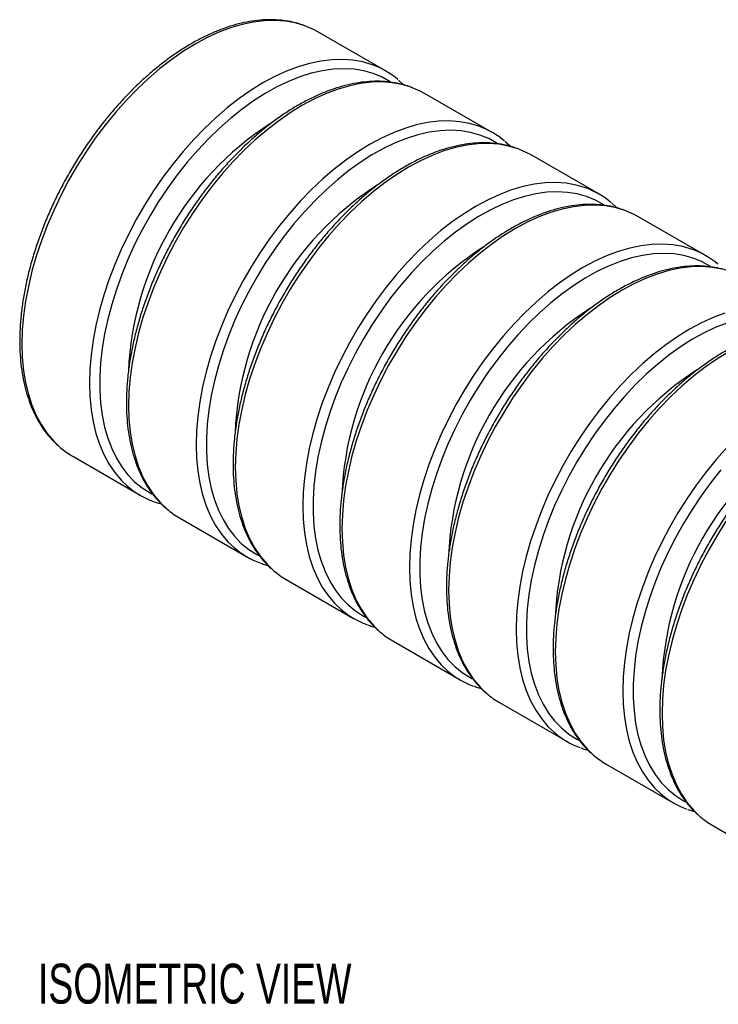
# Model space of a CAD drawing. Header units: millimetres. Extents: x 0 to 419, y 0 to 324.
# Tile 2 of 6: x 98 to 117, y 76 to 102. Entities that reach past the tile are written whole.
import ezdxf

# ---------------------------------------------------------------- set-up
doc = ezdxf.new("R2010")
doc.units = ezdxf.units.MM
doc.header["$LTSCALE"] = 0.5
doc.layers.add('DIMENSIONS', color=140, linetype='Continuous', lineweight=25)
doc.styles.add('SLDTEXTSTYLE0', font='TXT', dxfattribs={"width": 0.7})

msp = doc.modelspace()

# ---------------------------------------------------------------- linework, layer by layer
for p, q in [((108.069, 100.974), (106.277, 102.008)), ((108.544, 100.606), (108.418, 100.725)), ((110.897, 99.341), (109.106, 100.375)), ((111.373, 98.974), (111.247, 99.092)), ((113.725, 97.708), (111.934, 98.742)), ((114.201, 97.341), (114.075, 97.46)), ((116.554, 96.075), (114.762, 97.11)), ((99.778, 90.749), (101.569, 89.715)), ((102.606, 89.116), (104.398, 88.082)), ((105.435, 87.484), (107.226, 86.45)), ((108.263, 85.851), (110.054, 84.817)), ((111.091, 84.218), (112.883, 83.184)), ((113.92, 82.585), (115.711, 81.551)), ((116.748, 80.953), (118.539, 79.918))]:
    msp.add_line(p, q)
at = {"flags": 128}
for points in [[(105.932, 102.169), (105.928, 102.17), (105.678, 102.245), (105.416, 102.292), (105.142, 102.312), (104.859, 102.304), (104.567, 102.268), (104.268, 102.205), (103.963, 102.115), (103.653, 101.998), (103.341, 101.855), (103.028, 101.686), (102.714, 101.493), (102.402, 101.275), (102.092, 101.035), (101.788, 100.773), (101.488, 100.491), (101.196, 100.19), (100.913, 99.87), (100.639, 99.535), (100.377, 99.185), (100.127, 98.821), (99.89, 98.446), (99.669, 98.062), (99.462, 97.67), (99.273, 97.272), (99.101, 96.869), (98.947, 96.465), (98.812, 96.059), (98.697, 95.656), (98.602, 95.256), (98.528, 94.861), (98.474, 94.473), (98.442, 94.094), (98.431, 93.725), (98.442, 93.369), (98.474, 93.027), (98.528, 92.701), (98.602, 92.392), (98.697, 92.101), (98.812, 91.83), (98.947, 91.581), (99.101, 91.354), (99.273, 91.15), (99.447, 90.984)], [(106.277, 102.008), (106.165, 102.069), (105.932, 102.169)], [(107.723, 101.135), (107.72, 101.136), (107.47, 101.211), (107.207, 101.258), (106.934, 101.278), (106.65, 101.27), (106.358, 101.234), (106.059, 101.171), (105.754, 101.081), (105.445, 100.964), (105.133, 100.821), (104.819, 100.652), (104.505, 100.458), (104.193, 100.241), (103.884, 100.001), (103.579, 99.739), (103.28, 99.457), (102.988, 99.155), (102.704, 98.836), (102.431, 98.501), (102.168, 98.15), (101.918, 97.787), (101.682, 97.412), (101.46, 97.028), (101.254, 96.636), (101.064, 96.237), (100.892, 95.835), (100.738, 95.43), (100.603, 95.025), (100.488, 94.622), (100.393, 94.221), (100.319, 93.826), (100.266, 93.438), (100.234, 93.059), (100.223, 92.691), (100.234, 92.335), (100.266, 91.993), (100.319, 91.667), (100.393, 91.357), (100.488, 91.067), (100.603, 90.796), (100.738, 90.547), (100.892, 90.32), (101.064, 90.116), (101.238, 89.95)], [(108.198, 100.686), (107.979, 100.808), (107.745, 100.904), (107.498, 100.973), (107.238, 101.015), (106.967, 101.03), (106.687, 101.017), (106.399, 100.977), (106.104, 100.91), (105.803, 100.815), (105.498, 100.695), (105.191, 100.548), (104.883, 100.376), (104.575, 100.18), (104.269, 99.96), (103.966, 99.718), (103.668, 99.455), (103.376, 99.172), (103.091, 98.87), (102.816, 98.551), (102.551, 98.216), (102.297, 97.867), (102.056, 97.506), (101.829, 97.134), (101.616, 96.753), (101.42, 96.366), (101.24, 95.972), (101.079, 95.576), (100.935, 95.178), (100.811, 94.78), (100.707, 94.385), (100.623, 93.994), (100.559, 93.609), (100.517, 93.231), (100.495, 92.864), (100.495, 92.508), (100.517, 92.165), (100.559, 91.837), (100.623, 91.525), (100.707, 91.231), (100.811, 90.956), (100.935, 90.701), (101.079, 90.469), (101.24, 90.259), (101.42, 90.073), (101.616, 89.912), (101.829, 89.776), (101.885, 89.746)], [(108.76, 100.536), (108.757, 100.537), (108.506, 100.612), (108.244, 100.659), (107.971, 100.679), (107.687, 100.671), (107.395, 100.635), (107.096, 100.572), (106.791, 100.482), (106.482, 100.365), (106.17, 100.222), (105.856, 100.053), (105.542, 99.86), (105.23, 99.643), (104.921, 99.402), (104.616, 99.141), (104.317, 98.858), (104.025, 98.557), (103.741, 98.238), (103.468, 97.902), (103.205, 97.552), (102.955, 97.188), (102.719, 96.814), (102.497, 96.429), (102.291, 96.037), (102.101, 95.639), (101.929, 95.236), (101.775, 94.832), (101.64, 94.427), (101.525, 94.023), (101.43, 93.623), (101.356, 93.228), (101.303, 92.84), (101.27, 92.461), (101.26, 92.092), (101.27, 91.736), (101.303, 91.394), (101.356, 91.068), (101.43, 90.759), (101.525, 90.468), (101.64, 90.198), (101.775, 89.948), (101.929, 89.721), (102.101, 89.517), (102.275, 89.351)], [(109.106, 100.375), (108.993, 100.436), (108.76, 100.536)], [(110.552, 99.502), (110.548, 99.503), (110.298, 99.578), (110.035, 99.625), (109.762, 99.645), (109.479, 99.637), (109.187, 99.601), (108.887, 99.538), (108.583, 99.448), (108.273, 99.331), (107.961, 99.188), (107.647, 99.019), (107.334, 98.826), (107.022, 98.608), (106.712, 98.368), (106.407, 98.106), (106.108, 97.824), (105.816, 97.523), (105.533, 97.203), (105.259, 96.868), (104.997, 96.518), (104.747, 96.154), (104.51, 95.779), (104.288, 95.395), (104.082, 95.003), (103.892, 94.605), (103.72, 94.202), (103.566, 93.798), (103.432, 93.392), (103.317, 92.989), (103.222, 92.589), (103.147, 92.194), (103.094, 91.806), (103.062, 91.427), (103.051, 91.058), (103.062, 90.702), (103.094, 90.36), (103.147, 90.034), (103.222, 89.725), (103.317, 89.434), (103.432, 89.163), (103.566, 88.914), (103.72, 88.687), (103.892, 88.483), (104.066, 88.317)], [(111.026, 99.053), (110.808, 99.175), (110.573, 99.271), (110.326, 99.341), (110.066, 99.383), (109.796, 99.397), (109.516, 99.385), (109.227, 99.344), (108.932, 99.277), (108.631, 99.183), (108.327, 99.062), (108.019, 98.915), (107.711, 98.743), (107.403, 98.547), (107.097, 98.328), (106.794, 98.086), (106.496, 97.822), (106.204, 97.539), (105.92, 97.237), (105.644, 96.918), (105.379, 96.583), (105.125, 96.235), (104.884, 95.873), (104.657, 95.502), (104.445, 95.121), (104.248, 94.733), (104.069, 94.34), (103.907, 93.943), (103.764, 93.545), (103.639, 93.147), (103.535, 92.752), (103.451, 92.361), (103.388, 91.976), (103.345, 91.599), (103.324, 91.231), (103.324, 90.875), (103.345, 90.532), (103.388, 90.204), (103.451, 89.892), (103.535, 89.598), (103.639, 89.323), (103.764, 89.069), (103.907, 88.836), (104.069, 88.626), (104.248, 88.44), (104.445, 88.279), (104.657, 88.144), (104.713, 88.113)], [(111.589, 98.903), (111.585, 98.905), (111.335, 98.979), (111.072, 99.026), (110.799, 99.046), (110.515, 99.038), (110.223, 99.003), (109.924, 98.94), (109.619, 98.849), (109.31, 98.732), (108.998, 98.589), (108.684, 98.421), (108.371, 98.227), (108.058, 98.01), (107.749, 97.77), (107.444, 97.508), (107.145, 97.226), (106.853, 96.924), (106.57, 96.605), (106.296, 96.269), (106.034, 95.919), (105.784, 95.556), (105.547, 95.181), (105.325, 94.797), (105.119, 94.404), (104.929, 94.006), (104.757, 93.604), (104.603, 93.199), (104.469, 92.794), (104.354, 92.39), (104.259, 91.99), (104.184, 91.595), (104.131, 91.207), (104.099, 90.828), (104.088, 90.46), (104.099, 90.104), (104.131, 89.762), (104.184, 89.435), (104.259, 89.126), (104.354, 88.835), (104.469, 88.565), (104.603, 88.315), (104.757, 88.088), (104.929, 87.885), (105.103, 87.719)], [(111.934, 98.742), (111.821, 98.803), (111.589, 98.903)], [(113.38, 97.869), (113.376, 97.87), (113.126, 97.945), (112.864, 97.992), (112.59, 98.012), (112.307, 98.004), (112.015, 97.968), (111.716, 97.905), (111.411, 97.815), (111.102, 97.698), (110.789, 97.555), (110.476, 97.386), (110.162, 97.193), (109.85, 96.976), (109.541, 96.735), (109.236, 96.474), (108.937, 96.191), (108.645, 95.89), (108.361, 95.571), (108.088, 95.235), (107.825, 94.885), (107.575, 94.521), (107.339, 94.147), (107.117, 93.762), (106.91, 93.37), (106.721, 92.972), (106.549, 92.569), (106.395, 92.165), (106.26, 91.76), (106.145, 91.356), (106.05, 90.956), (105.976, 90.561), (105.922, 90.173), (105.89, 89.794), (105.88, 89.425), (105.89, 89.069), (105.922, 88.728), (105.976, 88.401), (106.05, 88.092), (106.145, 87.801), (106.26, 87.531), (106.395, 87.281), (106.549, 87.054), (106.721, 86.85), (106.895, 86.684)], [(113.855, 97.42), (113.636, 97.542), (113.402, 97.638), (113.154, 97.708), (112.895, 97.75), (112.624, 97.765), (112.344, 97.752), (112.056, 97.712), (111.76, 97.644), (111.46, 97.55), (111.155, 97.429), (110.848, 97.282), (110.54, 97.111), (110.232, 96.914), (109.925, 96.695), (109.623, 96.453), (109.325, 96.189), (109.033, 95.906), (108.748, 95.604), (108.473, 95.285), (108.207, 94.951), (107.954, 94.602), (107.713, 94.241), (107.485, 93.869), (107.273, 93.488), (107.077, 93.1), (106.897, 92.707), (106.735, 92.31), (106.592, 91.912), (106.468, 91.515), (106.363, 91.119), (106.279, 90.728), (106.216, 90.343), (106.173, 89.966), (106.152, 89.598), (106.152, 89.242), (106.173, 88.899), (106.216, 88.571), (106.279, 88.259), (106.363, 87.965), (106.468, 87.69), (106.592, 87.436), (106.735, 87.203), (106.897, 86.994), (107.077, 86.808), (107.273, 86.647), (107.485, 86.511), (107.542, 86.481)], [(114.417, 97.27), (114.413, 97.272), (114.163, 97.346), (113.901, 97.394), (113.627, 97.413), (113.344, 97.405), (113.052, 97.37), (112.753, 97.307), (112.448, 97.217), (112.139, 97.1), (111.826, 96.956), (111.513, 96.788), (111.199, 96.594), (110.887, 96.377), (110.578, 96.137), (110.273, 95.875), (109.974, 95.593), (109.682, 95.291), (109.398, 94.972), (109.125, 94.636), (108.862, 94.286), (108.612, 93.923), (108.376, 93.548), (108.154, 93.164), (107.947, 92.772), (107.758, 92.373), (107.586, 91.971), (107.432, 91.566), (107.297, 91.161), (107.182, 90.757), (107.087, 90.357), (107.013, 89.962), (106.959, 89.574), (106.927, 89.195), (106.916, 88.827), (106.927, 88.471), (106.959, 88.129), (107.013, 87.803), (107.087, 87.493), (107.182, 87.203), (107.297, 86.932), (107.432, 86.683), (107.586, 86.455), (107.758, 86.252), (107.932, 86.086)], [(114.762, 97.11), (114.65, 97.17), (114.417, 97.27)], [(116.208, 96.236), (116.205, 96.238), (115.955, 96.312), (115.692, 96.36), (115.419, 96.379), (115.135, 96.371), (114.843, 96.336), (114.544, 96.273), (114.239, 96.182), (113.93, 96.065), (113.618, 95.922), (113.304, 95.754), (112.99, 95.56), (112.678, 95.343), (112.369, 95.103), (112.064, 94.841), (111.765, 94.559), (111.473, 94.257), (111.19, 93.938), (110.916, 93.602), (110.654, 93.252), (110.404, 92.889), (110.167, 92.514), (109.945, 92.13), (109.739, 91.737), (109.549, 91.339), (109.377, 90.937), (109.223, 90.532), (109.088, 90.127), (108.973, 89.723), (108.878, 89.323), (108.804, 88.928), (108.751, 88.54), (108.719, 88.161), (108.708, 87.793), (108.719, 87.437), (108.751, 87.095), (108.804, 86.768), (108.878, 86.459), (108.973, 86.169), (109.088, 85.898), (109.223, 85.648), (109.377, 85.421), (109.549, 85.218), (109.723, 85.052)], [(116.683, 95.788), (116.465, 95.909), (116.23, 96.006), (115.983, 96.075), (115.723, 96.117), (115.452, 96.132), (115.172, 96.119), (114.884, 96.079), (114.589, 96.011), (114.288, 95.917), (113.983, 95.796), (113.676, 95.65), (113.368, 95.478), (113.06, 95.282), (112.754, 95.062), (112.451, 94.82), (112.153, 94.557), (111.861, 94.273), (111.577, 93.972), (111.301, 93.653), (111.036, 93.318), (110.782, 92.969), (110.541, 92.608), (110.314, 92.236), (110.101, 91.855), (109.905, 91.467), (109.725, 91.074), (109.564, 90.677), (109.42, 90.279), (109.296, 89.882), (109.192, 89.486), (109.108, 89.095), (109.044, 88.71), (109.002, 88.333), (108.981, 87.965), (108.981, 87.609), (109.002, 87.266), (109.044, 86.938), (109.108, 86.626), (109.192, 86.332), (109.296, 86.057), (109.42, 85.803), (109.564, 85.571), (109.725, 85.361), (109.905, 85.175), (110.101, 85.014), (110.314, 84.878), (110.37, 84.848)], [(116.992, 95.714), (116.729, 95.761), (116.456, 95.781), (116.172, 95.773), (115.88, 95.737), (115.581, 95.674), (115.276, 95.584), (114.967, 95.467), (114.655, 95.324), (114.341, 95.155), (114.027, 94.962), (113.715, 94.744), (113.406, 94.504), (113.101, 94.242), (112.802, 93.96), (112.51, 93.658), (112.227, 93.339), (111.953, 93.004), (111.691, 92.653), (111.44, 92.29), (111.204, 91.915), (110.982, 91.531), (110.776, 91.139), (110.586, 90.74), (110.414, 90.338), (110.26, 89.933), (110.125, 89.528), (110.01, 89.125), (109.915, 88.724), (109.841, 88.329), (109.788, 87.942), (109.756, 87.562), (109.745, 87.194), (109.756, 86.838), (109.788, 86.496), (109.841, 86.17), (109.915, 85.861), (110.01, 85.57), (110.125, 85.299), (110.26, 85.05), (110.414, 84.823), (110.586, 84.619), (110.76, 84.453)], [(117.068, 94.55), (116.758, 94.433), (116.446, 94.289), (116.132, 94.121), (115.819, 93.927), (115.507, 93.71), (115.197, 93.47), (114.892, 93.208), (114.593, 92.926), (114.301, 92.624), (114.018, 92.305), (113.744, 91.969), (113.482, 91.619), (113.232, 91.256), (112.995, 90.881), (112.773, 90.497), (112.567, 90.105), (112.378, 89.706), (112.205, 89.304), (112.052, 88.899), (111.917, 88.494), (111.802, 88.091), (111.707, 87.69), (111.632, 87.295), (111.579, 86.907), (111.547, 86.528), (111.536, 86.16), (111.547, 85.804), (111.579, 85.462), (111.632, 85.136), (111.707, 84.826), (111.802, 84.536), (111.917, 84.265), (112.052, 84.016), (112.205, 83.789), (112.378, 83.585), (112.552, 83.419)], [(117.116, 94.284), (116.812, 94.164), (116.505, 94.017), (116.196, 93.845), (115.888, 93.649), (115.582, 93.429), (115.279, 93.187), (114.981, 92.924), (114.689, 92.641), (114.405, 92.339), (114.129, 92.02), (113.864, 91.685), (113.61, 91.336), (113.369, 90.975), (113.142, 90.603), (112.93, 90.222), (112.733, 89.834), (112.554, 89.441), (112.392, 89.045), (112.249, 88.647), (112.125, 88.249), (112.02, 87.854), (111.936, 87.463), (111.873, 87.077), (111.83, 86.7), (111.809, 86.333), (111.809, 85.977), (111.83, 85.634), (111.873, 85.305), (111.936, 84.994), (112.02, 84.7), (112.125, 84.425), (112.249, 84.17), (112.392, 83.938), (112.554, 83.728), (112.733, 83.542), (112.93, 83.381), (113.142, 83.245), (113.199, 83.215)], [(117.169, 93.522), (116.856, 93.329), (116.544, 93.111), (116.234, 92.871), (115.929, 92.609), (115.63, 92.327), (115.338, 92.026), (115.055, 91.706), (114.781, 91.371), (114.519, 91.021), (114.269, 90.657), (114.032, 90.283), (113.81, 89.898), (113.604, 89.506), (113.414, 89.108), (113.242, 88.705), (113.089, 88.301), (112.954, 87.896), (112.839, 87.492), (112.744, 87.092), (112.669, 86.697), (112.616, 86.309), (112.584, 85.93), (112.573, 85.561), (112.584, 85.205), (112.616, 84.863), (112.669, 84.537), (112.744, 84.228), (112.839, 83.937), (112.954, 83.666), (113.089, 83.417), (113.242, 83.19), (113.414, 82.986), (113.588, 82.82)], [(117.13, 90.992), (116.846, 90.672), (116.573, 90.337), (116.31, 89.986), (116.06, 89.623), (115.824, 89.248), (115.602, 88.864), (115.396, 88.472), (115.206, 88.074), (115.034, 87.671), (114.88, 87.266), (114.745, 86.861), (114.63, 86.458), (114.535, 86.057), (114.461, 85.662), (114.407, 85.275), (114.375, 84.896), (114.365, 84.527), (114.375, 84.171), (114.407, 83.829), (114.461, 83.503), (114.535, 83.194), (114.63, 82.903), (114.745, 82.632), (114.88, 82.383), (115.034, 82.156), (115.206, 81.952), (115.38, 81.786)], [(116.958, 90.387), (116.693, 90.052), (116.439, 89.703), (116.198, 89.342), (115.97, 88.97), (115.758, 88.59), (115.562, 88.202), (115.382, 87.808), (115.22, 87.412), (115.077, 87.014), (114.953, 86.616), (114.849, 86.221), (114.764, 85.83), (114.701, 85.445), (114.659, 85.067), (114.637, 84.7), (114.637, 84.344), (114.659, 84.001), (114.701, 83.673), (114.764, 83.361), (114.849, 83.067), (114.953, 82.792), (115.077, 82.538), (115.22, 82.305), (115.382, 82.095), (115.562, 81.909), (115.758, 81.748), (115.97, 81.613), (116.027, 81.582)], [(117.097, 89.024), (116.861, 88.65), (116.639, 88.265), (116.432, 87.873), (116.243, 87.475), (116.071, 87.073), (115.917, 86.668), (115.782, 86.263), (115.667, 85.859), (115.572, 85.459), (115.498, 85.064), (115.444, 84.676), (115.412, 84.297), (115.402, 83.929), (115.412, 83.573), (115.444, 83.231), (115.498, 82.904), (115.572, 82.595), (115.667, 82.304), (115.782, 82.034), (115.917, 81.784), (116.071, 81.557), (116.243, 81.353), (116.417, 81.187)]]:
    msp.add_lwpolyline(points, dxfattribs=at)
for centre, radius, start, end in [((106.977, 99.083), 2.184, 49.3713, 70.0151), ((109.49, 92.652), 8.242, 122.9748, 177.5444), ((109.805, 97.45), 2.184, 49.3713, 70.0151), ((112.318, 91.019), 8.242, 122.9748, 177.5444), ((112.634, 95.817), 2.184, 49.3713, 70.0151), ((115.147, 89.386), 8.242, 122.9748, 177.5444), ((115.462, 94.184), 2.184, 49.3713, 70.0151), ((117.975, 87.753), 8.242, 122.9748, 177.5444), ((120.803, 86.12), 8.242, 122.9748, 177.5444), ((123.632, 84.488), 8.242, 122.9748, 177.5444), ((100.876, 92.648), 2.194, 229.348, 239.9678), ((102.661, 91.606), 2.184, 229.3346, 250.1074), ((103.704, 91.016), 2.194, 229.348, 239.9678), ((105.489, 89.974), 2.184, 229.3346, 250.1074), ((106.533, 89.383), 2.194, 229.348, 239.9678), ((108.318, 88.341), 2.184, 229.3346, 250.1074), ((109.361, 87.75), 2.194, 229.348, 239.9678), ((111.146, 86.708), 2.184, 229.3346, 250.1074), ((112.189, 86.117), 2.194, 229.348, 239.9678), ((113.974, 85.075), 2.184, 229.3346, 250.1074), ((115.018, 84.485), 2.194, 229.348, 239.9678), ((116.803, 83.442), 2.184, 229.3346, 250.1074), ((117.846, 82.852), 2.194, 229.348, 239.9678)]:
    msp.add_arc(centre, radius, start, end)
for points, knots in [([(105.91, 102.176), (105.853, 102.197), (105.716, 102.246), (105.488, 102.294), (105.227, 102.327), (104.957, 102.333), (104.679, 102.315), (104.394, 102.272), (104.103, 102.203), (103.807, 102.11), (103.509, 101.993), (103.208, 101.852), (102.907, 101.688), (102.606, 101.501), (102.308, 101.293), (102.012, 101.065), (101.721, 100.817), (101.436, 100.551), (101.158, 100.268), (100.887, 99.968), (100.625, 99.654), (100.374, 99.326), (100.133, 98.986), (99.904, 98.635), (99.688, 98.275), (99.486, 97.907), (99.299, 97.533), (99.127, 97.154), (98.971, 96.772), (98.832, 96.388), (98.71, 96.004), (98.606, 95.621), (98.521, 95.242), (98.454, 94.866), (98.406, 94.497), (98.378, 94.136), (98.37, 93.783), (98.381, 93.441), (98.412, 93.111), (98.462, 92.794), (98.533, 92.492), (98.622, 92.206), (98.731, 91.938), (98.859, 91.689), (99.004, 91.459), (99.168, 91.252), (99.309, 91.099), (99.402, 91.023), (99.428, 91.001)], [0, 0, 0, 0, 0.015615, 0.037244, 0.058955, 0.080769, 0.102694, 0.124721, 0.146835, 0.169017, 0.191245, 0.213502, 0.235774, 0.25805, 0.280322, 0.302586, 0.32484, 0.347084, 0.369318, 0.391543, 0.41376, 0.43597, 0.458175, 0.480376, 0.502576, 0.524776, 0.546977, 0.56918, 0.591388, 0.613603, 0.635825, 0.658056, 0.680298, 0.702553, 0.72482, 0.747101, 0.769394, 0.791699, 0.81401, 0.83632, 0.858615, 0.880882, 0.903101, 0.925249, 0.947305, 0.969252, 0.991082, 1, 1, 1, 1]), ([(108.738, 100.543), (108.681, 100.564), (108.545, 100.613), (108.316, 100.662), (108.056, 100.694), (107.786, 100.7), (107.508, 100.682), (107.222, 100.639), (106.931, 100.57), (106.636, 100.477), (106.337, 100.36), (106.036, 100.219), (105.735, 100.055), (105.434, 99.868), (105.136, 99.661), (104.841, 99.432), (104.55, 99.184), (104.265, 98.918), (103.986, 98.635), (103.715, 98.335), (103.454, 98.021), (103.202, 97.693), (102.961, 97.353), (102.733, 97.002), (102.517, 96.642), (102.315, 96.274), (102.127, 95.9), (101.955, 95.521), (101.799, 95.139), (101.66, 94.755), (101.538, 94.371), (101.435, 93.988), (101.349, 93.609), (101.282, 93.234), (101.235, 92.865), (101.207, 92.503), (101.198, 92.151), (101.209, 91.809), (101.24, 91.478), (101.291, 91.162), (101.361, 90.86), (101.451, 90.574), (101.56, 90.305), (101.687, 90.056), (101.832, 89.826), (101.996, 89.619), (102.138, 89.466), (102.23, 89.39), (102.257, 89.368)], [0, 0, 0, 0, 0.015615, 0.037244, 0.058955, 0.080769, 0.102694, 0.124721, 0.146835, 0.169017, 0.191245, 0.213502, 0.235774, 0.25805, 0.280322, 0.302586, 0.32484, 0.347084, 0.369318, 0.391543, 0.41376, 0.43597, 0.458175, 0.480376, 0.502576, 0.524776, 0.546977, 0.56918, 0.591388, 0.613603, 0.635825, 0.658056, 0.680298, 0.702553, 0.72482, 0.747101, 0.769394, 0.791699, 0.81401, 0.83632, 0.858615, 0.880882, 0.903101, 0.925249, 0.947305, 0.969252, 0.991082, 1, 1, 1, 1]), ([(111.567, 98.911), (111.509, 98.931), (111.373, 98.98), (111.144, 99.029), (110.884, 99.061), (110.614, 99.068), (110.336, 99.049), (110.051, 99.006), (109.76, 98.938), (109.464, 98.845), (109.165, 98.727), (108.865, 98.586), (108.563, 98.422), (108.263, 98.236), (107.964, 98.028), (107.669, 97.799), (107.378, 97.552), (107.093, 97.285), (106.814, 97.002), (106.544, 96.702), (106.282, 96.388), (106.03, 96.06), (105.79, 95.72), (105.561, 95.369), (105.345, 95.009), (105.143, 94.642), (104.956, 94.267), (104.784, 93.888), (104.628, 93.506), (104.489, 93.122), (104.367, 92.738), (104.263, 92.356), (104.177, 91.976), (104.111, 91.601), (104.063, 91.232), (104.035, 90.87), (104.026, 90.518), (104.037, 90.176), (104.068, 89.846), (104.119, 89.529), (104.189, 89.227), (104.279, 88.941), (104.388, 88.673), (104.516, 88.423), (104.661, 88.193), (104.824, 87.986), (104.966, 87.833), (105.058, 87.757), (105.085, 87.736)], [0, 0, 0, 0, 0.015615, 0.037244, 0.058955, 0.080769, 0.102694, 0.124721, 0.146835, 0.169017, 0.191245, 0.213502, 0.235774, 0.25805, 0.280322, 0.302586, 0.32484, 0.347084, 0.369318, 0.391543, 0.41376, 0.43597, 0.458175, 0.480376, 0.502576, 0.524776, 0.546977, 0.56918, 0.591388, 0.613603, 0.635825, 0.658056, 0.680298, 0.702553, 0.72482, 0.747101, 0.769394, 0.791699, 0.81401, 0.83632, 0.858615, 0.880882, 0.903101, 0.925249, 0.947305, 0.969252, 0.991082, 1, 1, 1, 1]), ([(114.395, 97.278), (114.338, 97.298), (114.201, 97.347), (113.973, 97.396), (113.712, 97.428), (113.443, 97.435), (113.164, 97.417), (112.879, 97.373), (112.588, 97.305), (112.292, 97.212), (111.994, 97.094), (111.693, 96.953), (111.392, 96.789), (111.091, 96.603), (110.793, 96.395), (110.497, 96.167), (110.207, 95.919), (109.921, 95.653), (109.643, 95.369), (109.372, 95.07), (109.11, 94.755), (108.859, 94.427), (108.618, 94.087), (108.389, 93.737), (108.173, 93.377), (107.971, 93.009), (107.784, 92.635), (107.612, 92.256), (107.456, 91.873), (107.317, 91.489), (107.195, 91.105), (107.091, 90.723), (107.006, 90.343), (106.939, 89.968), (106.892, 89.599), (106.863, 89.238), (106.855, 88.885), (106.866, 88.543), (106.897, 88.213), (106.947, 87.896), (107.018, 87.594), (107.107, 87.308), (107.216, 87.04), (107.344, 86.79), (107.489, 86.561), (107.653, 86.353), (107.794, 86.2), (107.887, 86.125), (107.913, 86.103)], [0, 0, 0, 0, 0.015615, 0.037244, 0.058955, 0.080769, 0.102694, 0.124721, 0.146835, 0.169017, 0.191245, 0.213502, 0.235774, 0.25805, 0.280322, 0.302586, 0.32484, 0.347084, 0.369318, 0.391543, 0.41376, 0.43597, 0.458175, 0.480376, 0.502576, 0.524776, 0.546977, 0.56918, 0.591388, 0.613603, 0.635825, 0.658056, 0.680298, 0.702553, 0.72482, 0.747101, 0.769394, 0.791699, 0.81401, 0.83632, 0.858615, 0.880882, 0.903101, 0.925249, 0.947305, 0.969252, 0.991082, 1, 1, 1, 1]), ([(117.223, 95.645), (117.166, 95.666), (117.03, 95.714), (116.801, 95.763), (116.541, 95.796), (116.271, 95.802), (115.993, 95.784), (115.708, 95.74), (115.416, 95.672), (115.121, 95.579), (114.822, 95.462), (114.521, 95.321), (114.22, 95.156), (113.919, 94.97), (113.621, 94.762), (113.326, 94.534), (113.035, 94.286), (112.75, 94.02), (112.471, 93.736), (112.201, 93.437), (111.939, 93.123), (111.687, 92.795), (111.446, 92.455), (111.218, 92.104), (111.002, 91.744), (110.8, 91.376), (110.612, 91.002), (110.44, 90.623), (110.284, 90.241), (110.145, 89.857), (110.024, 89.473), (109.92, 89.09), (109.834, 88.71), (109.767, 88.335), (109.72, 87.966), (109.692, 87.605), (109.683, 87.252), (109.694, 86.91), (109.725, 86.58), (109.776, 86.263), (109.846, 85.961), (109.936, 85.675), (110.045, 85.407), (110.172, 85.158), (110.318, 84.928), (110.481, 84.721), (110.623, 84.568), (110.715, 84.492), (110.742, 84.47)], [0, 0, 0, 0, 0.015615, 0.037244, 0.058955, 0.080769, 0.102694, 0.124721, 0.146835, 0.169017, 0.191245, 0.213502, 0.235774, 0.25805, 0.280322, 0.302586, 0.32484, 0.347084, 0.369318, 0.391543, 0.41376, 0.43597, 0.458175, 0.480376, 0.502576, 0.524776, 0.546977, 0.56918, 0.591388, 0.613603, 0.635825, 0.658056, 0.680298, 0.702553, 0.72482, 0.747101, 0.769394, 0.791699, 0.81401, 0.83632, 0.858615, 0.880882, 0.903101, 0.925249, 0.947305, 0.969252, 0.991082, 1, 1, 1, 1]), ([(120.052, 94.012), (119.994, 94.033), (119.858, 94.082), (119.63, 94.131), (119.369, 94.163), (119.099, 94.169), (118.821, 94.151), (118.536, 94.108), (118.245, 94.039), (117.949, 93.946), (117.65, 93.829), (117.35, 93.688), (117.048, 93.524), (116.748, 93.337), (116.449, 93.129), (116.154, 92.901), (115.863, 92.653), (115.578, 92.387), (115.3, 92.104), (115.029, 91.804), (114.767, 91.49), (114.515, 91.162), (114.275, 90.822), (114.046, 90.471), (113.83, 90.111), (113.628, 89.743), (113.441, 89.369), (113.269, 88.99), (113.113, 88.608), (112.974, 88.224), (112.852, 87.84), (112.748, 87.457), (112.663, 87.078), (112.596, 86.703), (112.548, 86.333), (112.52, 85.972), (112.511, 85.619), (112.522, 85.277), (112.553, 84.947), (112.604, 84.63), (112.674, 84.328), (112.764, 84.043), (112.873, 83.774), (113.001, 83.525), (113.146, 83.295), (113.309, 83.088), (113.451, 82.935), (113.543, 82.859), (113.57, 82.837)], [0, 0, 0, 0, 0.015615, 0.037244, 0.058955, 0.080769, 0.102694, 0.124721, 0.146835, 0.169017, 0.191245, 0.213502, 0.235774, 0.25805, 0.280322, 0.302586, 0.32484, 0.347084, 0.369318, 0.391543, 0.41376, 0.43597, 0.458175, 0.480376, 0.502576, 0.524776, 0.546977, 0.56918, 0.591388, 0.613603, 0.635825, 0.658056, 0.680298, 0.702553, 0.72482, 0.747101, 0.769394, 0.791699, 0.81401, 0.83632, 0.858615, 0.880882, 0.903101, 0.925249, 0.947305, 0.969252, 0.991082, 1, 1, 1, 1]), ([(122.88, 92.379), (122.823, 92.4), (122.686, 92.449), (122.458, 92.498), (122.198, 92.53), (121.928, 92.537), (121.649, 92.518), (121.364, 92.475), (121.073, 92.406), (120.778, 92.313), (120.479, 92.196), (120.178, 92.055), (119.877, 91.891), (119.576, 91.704), (119.278, 91.497), (118.982, 91.268), (118.692, 91.021), (118.406, 90.754), (118.128, 90.471), (117.857, 90.171), (117.596, 89.857), (117.344, 89.529), (117.103, 89.189), (116.874, 88.838), (116.659, 88.478), (116.456, 88.11), (116.269, 87.736), (116.097, 87.357), (115.941, 86.975), (115.802, 86.591), (115.68, 86.207), (115.576, 85.824), (115.491, 85.445), (115.424, 85.07), (115.377, 84.701), (115.348, 84.339), (115.34, 83.987), (115.351, 83.645), (115.382, 83.314), (115.432, 82.998), (115.503, 82.696), (115.593, 82.41), (115.701, 82.141), (115.829, 81.892), (115.974, 81.662), (116.138, 81.455), (116.279, 81.302), (116.372, 81.226), (116.399, 81.204)], [0, 0, 0, 0, 0.015615, 0.037244, 0.058955, 0.080769, 0.102694, 0.124721, 0.146835, 0.169017, 0.191245, 0.213502, 0.235774, 0.25805, 0.280322, 0.302586, 0.32484, 0.347084, 0.369318, 0.391543, 0.41376, 0.43597, 0.458175, 0.480376, 0.502576, 0.524776, 0.546977, 0.56918, 0.591388, 0.613603, 0.635825, 0.658056, 0.680298, 0.702553, 0.72482, 0.747101, 0.769394, 0.791699, 0.81401, 0.83632, 0.858615, 0.880882, 0.903101, 0.925249, 0.947305, 0.969252, 0.991082, 1, 1, 1, 1]), ([(101.94, 89.545), (101.959, 89.538), (102.019, 89.513), (102.083, 89.497), (102.128, 89.487)], [0, 0, 0, 0, 0.31415, 1, 1, 1, 1]), ([(104.769, 87.913), (104.787, 87.905), (104.847, 87.88), (104.912, 87.865), (104.956, 87.854)], [0, 0, 0, 0, 0.31415, 1, 1, 1, 1]), ([(107.597, 86.28), (107.616, 86.272), (107.676, 86.247), (107.74, 86.232), (107.784, 86.221)], [0, 0, 0, 0, 0.31415, 1, 1, 1, 1]), ([(110.425, 84.647), (110.444, 84.639), (110.504, 84.614), (110.568, 84.599), (110.613, 84.589)], [0, 0, 0, 0, 0.31415, 1, 1, 1, 1]), ([(113.254, 83.014), (113.273, 83.006), (113.333, 82.982), (113.397, 82.966), (113.441, 82.956)], [0, 0, 0, 0, 0.31415, 1, 1, 1, 1]), ([(116.082, 81.381), (116.101, 81.374), (116.161, 81.349), (116.225, 81.334), (116.269, 81.323)], [0, 0, 0, 0, 0.31415, 1, 1, 1, 1])]:
    msp.add_open_spline(points, degree=3, knots=knots)

# ---------------------------------------------------------------- texts
at = {"layer": 'DIMENSIONS', "insert": (98.857, 77.289), "char_height": 1.05833, "attachment_point": 1, "style": 'SLDTEXTSTYLE0'}
msp.add_mtext('ISOMETRIC VIEW', dxfattribs=at)

doc.saveas('drawing.dxf')
